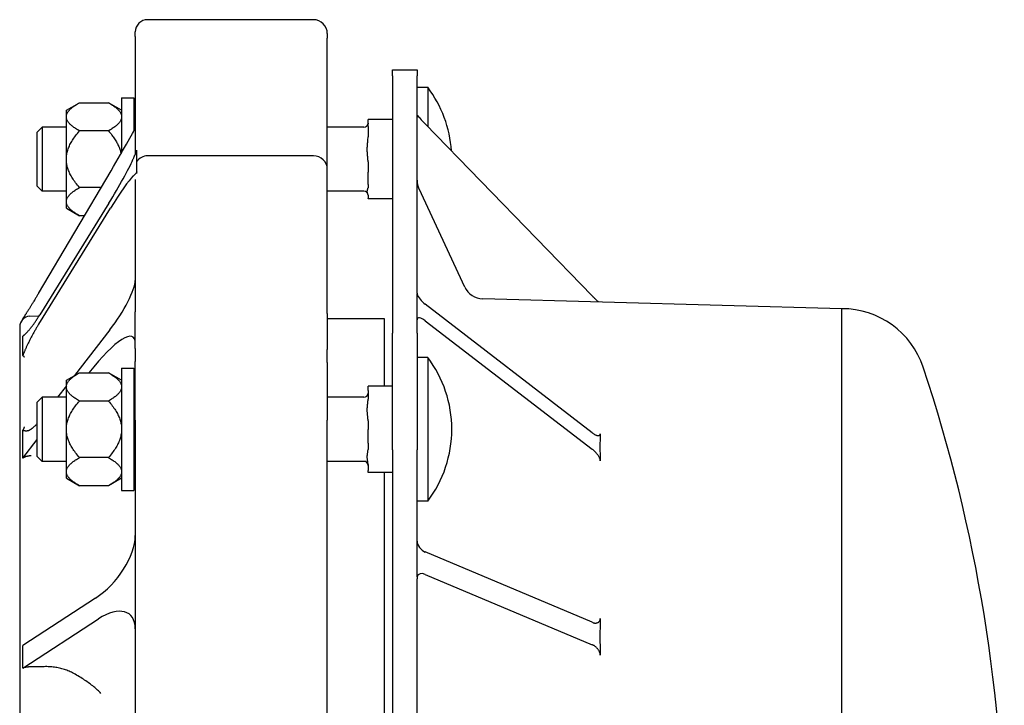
# Model space of a CAD drawing. Header units: millimetres. Extents: x -20 to 4412, y 58 to 1156.
# Tile 4 of 7: x 449 to 690, y 519 to 687. Entities that reach past the tile are written whole.
import ezdxf

# ---------------------------------------------------------------- set-up
doc = ezdxf.new("R2010")
doc.units = ezdxf.units.MM
doc.layers.add('DETAIL', color=2, linetype='Continuous')

msp = doc.modelspace()

# ---------------------------------------------------------------- linework, layer by layer
at = {"layer": 'DETAIL'}
for p, q in [((520.78, 686.88), (480.18, 686.88)), ((477.18, 682.77), (477.18, 683.88)), ((477.18, 682.77), (477.18, 653.96)), ((524.18, 683.48), (524.18, 682.39)), ((524.18, 650.31), (524.18, 682.39)), ((540.16, 673.16), (540.16, 674.63)), ((540.16, 674.63), (546.16, 674.63)), ((540.16, 673.16), (540.16, 610.13)), ((546.16, 674.63), (546.16, 673.16)), ((546.16, 663.57), (546.16, 673.16)), ((548.77, 670.31), (546.16, 670.31)), ((548.77, 670.31), (548.77, 660.72)), ((473.81, 667.71), (473.81, 654.31)), ((473.81, 667.71), (476.81, 667.71)), ((476.81, 667.71), (476.81, 659.64)), ((460.31, 664.72), (463.51, 666.56)), ((463.51, 666.56), (470.61, 666.56)), ((473.81, 664.72), (470.61, 666.56)), ((460.31, 663.32), (460.31, 664.72)), ((460.31, 662.88), (460.31, 663.32)), ((460.31, 653.15), (460.31, 662.88)), ((546.2, 663.53), (546.16, 663.57)), ((546.16, 619.9), (546.16, 663.4)), ((453.16, 659.34), (454.38, 660.56)), ((460.31, 660.56), (454.38, 660.56)), ((454.38, 660.56), (454.38, 644.86)), ((477.18, 660.56), (476.81, 660.56)), ((533.16, 660.56), (524.18, 660.56)), ((534.16, 660.71), (534.16, 662.41)), ((540.16, 662.41), (534.16, 662.41)), ((534.16, 660.71), (534.16, 658.17)), ((548.16, 661.35), (589.03, 619.26)), ((453.16, 646.08), (453.16, 659.34)), ((470.61, 659.64), (463.51, 659.64)), ((477.59, 654.75), (477.59, 654.9)), ((477.59, 652.14), (477.59, 654.75)), ((520.78, 653.54), (480.18, 653.54)), ((460.31, 652.27), (460.31, 653.15)), ((460.31, 642.55), (460.31, 652.27)), ((477.59, 649.63), (477.59, 652.14)), ((534.16, 652.04), (534.16, 649.51)), ((453.48, 619.85), (471.24, 649.91)), ((477.59, 649.22), (477.59, 649.63)), ((524.18, 614.98), (524.18, 650.31)), ((534.16, 646.52), (534.16, 649.51)), ((453.16, 646.08), (454.38, 644.86)), ((477.18, 647.76), (477.18, 615.36)), ((534.16, 646.52), (534.16, 645.75)), ((460.31, 644.86), (454.38, 644.86)), ((468.8, 645.79), (463.51, 645.79)), ((533.16, 644.86), (524.18, 644.86)), ((534.16, 643.89), (534.16, 643.12)), ((557.83, 621.42), (546.63, 645.45)), ((470.72, 641.96), (453.77, 614.6)), ((460.31, 642.11), (460.31, 642.55)), ((460.31, 640.71), (460.31, 642.11)), ((534.16, 643.02), (534.16, 643.12)), ((540.16, 643.02), (534.16, 643.02)), ((453.54, 612.37), (471.13, 640.77)), ((460.31, 640.71), (463.51, 638.86)), ((464.71, 638.86), (463.51, 638.86)), ((546.2, 619.76), (546.16, 619.73)), ((546.16, 610.13), (546.16, 619.73)), ((589.03, 585.74), (548.16, 617.19)), ((650.16, 616.12), (562.22, 618.54)), ((477.18, 606.41), (477.18, 615.36)), ((524.18, 614.98), (524.18, 606.17)), ((650.16, 510.69), (650.16, 616.12)), ((449.61, 613.66), (449.61, 613.49)), ((451.3, 614.26), (453.65, 614.4)), ((538.18, 613.62), (524.18, 613.62)), ((538.18, 597.15), (538.18, 613.62)), ((548.16, 613.18), (589.03, 581.72)), ((448.88, 611.69), (448.88, 347.55)), ((470.96, 610.96), (462.26, 599.73)), ((540.16, 581.6), (540.16, 610.13)), ((546.16, 610.13), (546.16, 581.6)), ((449.61, 606.96), (449.61, 609.34)), ((449.61, 604.66), (449.61, 606.96)), ((477.18, 606.41), (477.18, 603.17)), ((524.18, 602.94), (524.18, 606.17)), ((477.18, 588.87), (477.18, 603.17)), ((524.18, 602.94), (524.18, 588.86)), ((548.77, 604.2), (546.16, 604.2)), ((548.77, 604.2), (548.77, 569)), ((460.31, 598.6), (463.51, 600.45)), ((463.51, 600.45), (470.61, 600.45)), ((473.81, 598.6), (470.61, 600.45)), ((473.81, 601.6), (473.81, 571.6)), ((473.81, 601.6), (476.81, 601.6)), ((476.81, 601.6), (476.81, 571.6)), ((460.31, 597.2), (460.31, 598.6)), ((460.31, 597.21), (458.17, 594.45)), ((460.31, 596.77), (460.31, 597.2)), ((460.31, 587.04), (460.31, 596.77)), ((534.16, 596.12), (534.16, 597.15)), ((540.16, 597.15), (534.16, 597.15)), ((534.16, 596.12), (534.16, 593.95)), ((453.16, 593.23), (454.38, 594.45)), ((453.16, 579.97), (453.16, 593.23)), ((460.31, 594.45), (454.38, 594.45)), ((454.38, 594.45), (454.38, 578.75)), ((470.61, 593.52), (463.51, 593.52)), ((477.18, 594.45), (476.81, 594.45)), ((533.16, 594.45), (524.18, 594.45)), ((477.18, 588.87), (477.18, 484.68)), ((524.18, 479.68), (524.18, 588.86)), ((534.16, 588.7), (534.16, 586.54)), ((449.61, 581.45), (449.61, 586.36)), ((460.31, 586.16), (460.31, 587.04)), ((460.31, 576.43), (460.31, 586.16)), ((534.16, 583.19), (534.16, 586.54)), ((449.61, 579.5), (453.16, 584.08)), ((449.61, 579.5), (449.61, 581.45)), ((534.16, 583.19), (534.16, 581.68)), ((540.16, 581.6), (540.16, 377.64)), ((546.16, 550.55), (546.16, 581.6)), ((449.65, 579.5), (449.61, 579.5)), ((451.67, 580.08), (451.3, 580.06)), ((453.16, 579.97), (454.38, 578.75)), ((460.31, 578.75), (454.38, 578.75)), ((470.61, 579.67), (463.51, 579.67)), ((477.18, 578.75), (476.81, 578.75)), ((533.16, 578.75), (524.18, 578.75)), ((460.31, 575.99), (460.31, 576.43)), ((534.16, 578), (534.16, 576.48)), ((534.16, 576.05), (534.16, 576.48)), ((460.31, 574.6), (460.31, 575.99)), ((460.31, 574.6), (463.51, 572.75)), ((473.81, 574.6), (470.61, 572.75)), ((540.16, 576.05), (534.16, 576.05)), ((538.18, 383.24), (538.18, 576.05)), ((470.61, 572.75), (463.51, 572.75)), ((473.81, 571.6), (476.81, 571.6)), ((548.77, 569), (546.16, 569)), ((589.03, 539.34), (548.16, 556.56)), ((546.2, 550.45), (546.16, 550.55)), ((546.16, 409.24), (546.16, 550)), ((548.16, 551.08), (589.03, 533.86)), ((467.45, 545.26), (449.61, 533.67)), ((449.61, 528.12), (468.17, 540.19)), ((449.61, 530.9), (449.61, 533.67)), ((449.61, 528.12), (449.61, 530.9)), ((449.65, 528.12), (449.61, 528.12)), ((454.86, 528.48), (451.3, 528.4))]:
    msp.add_line(p, q, dxfattribs=at)
at = {"layer": 'DETAIL', "flags": 128}
for points in [[(460.31, 663.32), (460.33, 663.45), (460.36, 663.58), (460.4, 663.71), (460.45, 663.84), (460.51, 663.97), (460.58, 664.1), (460.66, 664.23), (460.74, 664.36), (460.84, 664.49), (460.95, 664.62), (461.07, 664.75), (461.19, 664.88), (461.33, 665.02), (461.47, 665.15), (461.63, 665.29), (461.8, 665.42), (461.97, 665.56), (462.16, 665.7), (462.36, 665.84), (462.56, 665.98), (462.78, 666.12), (463.01, 666.27), (463.25, 666.41), (463.51, 666.56)], [(470.61, 666.56), (470.86, 666.41), (471.1, 666.27), (471.33, 666.12), (471.55, 665.98), (471.76, 665.84), (471.96, 665.7), (472.14, 665.56), (472.32, 665.42), (472.49, 665.29), (472.64, 665.15), (472.79, 665.02), (472.92, 664.88), (473.05, 664.75), (473.17, 664.62), (473.27, 664.49), (473.37, 664.36), (473.46, 664.23), (473.54, 664.1), (473.61, 663.97), (473.67, 663.84), (473.72, 663.71), (473.76, 663.58), (473.79, 663.45), (473.81, 663.32)], [(463.51, 659.64), (463.25, 659.79), (463.01, 659.93), (462.78, 660.08), (462.56, 660.22), (462.36, 660.36), (462.16, 660.5), (461.97, 660.64), (461.8, 660.78), (461.63, 660.92), (461.47, 661.05), (461.33, 661.19), (461.19, 661.32), (461.07, 661.45), (460.95, 661.58), (460.84, 661.71), (460.74, 661.84), (460.66, 661.98), (460.58, 662.11), (460.51, 662.23), (460.45, 662.36), (460.4, 662.49), (460.36, 662.62), (460.33, 662.75), (460.31, 662.88)], [(473.81, 662.88), (473.79, 662.75), (473.76, 662.62), (473.72, 662.49), (473.67, 662.36), (473.61, 662.23), (473.54, 662.11), (473.46, 661.98), (473.37, 661.84), (473.27, 661.71), (473.17, 661.58), (473.05, 661.45), (472.92, 661.32), (472.79, 661.19), (472.64, 661.05), (472.49, 660.92), (472.32, 660.78), (472.14, 660.64), (471.96, 660.5), (471.76, 660.36), (471.55, 660.22), (471.33, 660.08), (471.1, 659.93), (470.86, 659.79), (470.61, 659.64)], [(534.16, 661.54), (534.16, 661.53), (534.16, 661.52), (534.16, 661.51), (534.16, 661.51), (534.16, 661.5), (534.16, 661.49), (534.15, 661.48), (534.15, 661.47), (534.15, 661.46), (534.15, 661.46), (534.15, 661.45), (534.15, 661.44), (534.15, 661.43), (534.15, 661.42), (534.15, 661.41), (534.14, 661.4), (534.14, 661.39), (534.14, 661.39), (534.14, 661.38), (534.14, 661.37), (534.14, 661.36), (534.13, 661.35), (534.13, 661.34), (534.13, 661.33)], [(460.31, 653.15), (460.33, 653.41), (460.36, 653.67), (460.4, 653.93), (460.45, 654.19), (460.51, 654.45), (460.58, 654.7), (460.66, 654.96), (460.74, 655.23), (460.84, 655.49), (460.95, 655.75), (461.07, 656.01), (461.19, 656.28), (461.33, 656.54), (461.47, 656.81), (461.63, 657.08), (461.8, 657.36), (461.97, 657.63), (462.16, 657.91), (462.36, 658.19), (462.56, 658.47), (462.78, 658.76), (463.01, 659.05), (463.25, 659.34), (463.51, 659.64)], [(470.61, 659.64), (470.82, 659.39), (471.03, 659.14), (471.23, 658.89), (471.42, 658.64), (471.6, 658.4), (471.78, 658.16), (471.94, 657.93), (472.1, 657.69), (472.26, 657.46), (472.4, 657.22), (472.54, 656.99), (472.67, 656.76), (472.79, 656.54), (472.91, 656.31), (473.02, 656.08), (473.12, 655.86), (473.21, 655.64), (473.3, 655.42), (473.38, 655.19), (473.46, 654.97), (473.52, 654.75), (473.58, 654.53), (473.64, 654.31), (473.68, 654.09)], [(534.16, 652.04), (534.15, 652.29), (534.14, 652.55), (534.12, 652.82), (534.1, 653.06), (534.08, 653.31), (534.06, 653.56), (534.03, 653.82), (534.01, 654.09), (533.99, 654.35), (533.97, 654.61), (533.96, 654.86), (533.96, 655.11), (533.96, 655.35), (533.97, 655.61), (533.99, 655.87), (534.01, 656.13), (534.03, 656.39), (534.06, 656.65), (534.08, 656.91), (534.1, 657.15), (534.12, 657.4), (534.14, 657.66), (534.15, 657.92), (534.16, 658.17)], [(476.61, 652.65), (476.67, 652.78), (476.72, 652.91), (476.78, 653.04), (476.83, 653.16), (476.88, 653.28), (476.93, 653.39), (476.98, 653.5), (477.02, 653.61), (477.07, 653.71), (477.11, 653.8), (477.15, 653.9), (477.19, 653.99), (477.23, 654.07), (477.27, 654.15), (477.3, 654.22), (477.34, 654.29), (477.37, 654.36), (477.4, 654.42), (477.43, 654.48), (477.46, 654.54), (477.49, 654.59), (477.53, 654.65), (477.56, 654.7), (477.59, 654.75)], [(463.51, 645.79), (463.25, 646.09), (463.01, 646.38), (462.78, 646.67), (462.56, 646.95), (462.36, 647.24), (462.16, 647.52), (461.97, 647.8), (461.8, 648.07), (461.63, 648.34), (461.47, 648.61), (461.33, 648.88), (461.19, 649.15), (461.07, 649.41), (460.95, 649.68), (460.84, 649.94), (460.74, 650.2), (460.66, 650.46), (460.58, 650.72), (460.51, 650.98), (460.45, 651.24), (460.4, 651.5), (460.36, 651.76), (460.33, 652.02), (460.31, 652.27)], [(477.59, 649.63), (477.56, 649.58), (477.53, 649.53), (477.5, 649.48), (477.47, 649.43), (477.43, 649.38), (477.4, 649.34), (477.37, 649.3), (477.34, 649.26), (477.31, 649.22), (477.27, 649.18), (477.23, 649.14), (477.2, 649.11), (477.16, 649.07), (477.12, 649.02), (477.08, 648.98), (477.03, 648.94), (476.98, 648.9), (476.94, 648.85), (476.89, 648.81), (476.84, 648.76), (476.78, 648.71), (476.73, 648.66), (476.67, 648.6), (476.61, 648.55)], [(460.31, 642.55), (460.33, 642.67), (460.36, 642.8), (460.4, 642.93), (460.45, 643.06), (460.51, 643.19), (460.58, 643.32), (460.66, 643.45), (460.74, 643.58), (460.84, 643.71), (460.95, 643.84), (461.07, 643.98), (461.19, 644.11), (461.33, 644.24), (461.47, 644.38), (461.63, 644.51), (461.8, 644.65), (461.97, 644.78), (462.16, 644.92), (462.36, 645.06), (462.56, 645.21), (462.78, 645.35), (463.01, 645.49), (463.25, 645.64), (463.51, 645.79)], [(534.16, 643.89), (534.15, 643.96), (534.14, 644.04), (534.12, 644.12), (534.1, 644.2), (534.08, 644.27), (534.06, 644.35), (534.03, 644.43), (534.01, 644.51), (533.99, 644.59), (533.97, 644.67), (533.96, 644.74), (533.96, 644.82), (533.96, 644.89), (533.97, 644.97), (533.99, 645.05), (534.01, 645.13), (534.03, 645.21), (534.06, 645.29), (534.08, 645.36), (534.1, 645.44), (534.12, 645.51), (534.14, 645.59), (534.15, 645.67), (534.16, 645.75)], [(463.51, 638.86), (463.25, 639.01), (463.01, 639.16), (462.78, 639.3), (462.56, 639.45), (462.36, 639.59), (462.16, 639.73), (461.97, 639.87), (461.8, 640), (461.63, 640.14), (461.47, 640.28), (461.33, 640.41), (461.19, 640.54), (461.07, 640.68), (460.95, 640.81), (460.84, 640.94), (460.74, 641.07), (460.66, 641.2), (460.58, 641.33), (460.51, 641.46), (460.45, 641.59), (460.4, 641.72), (460.36, 641.85), (460.33, 641.98), (460.31, 642.11)], [(453.48, 619.85), (453.37, 619.68), (453.27, 619.51), (453.17, 619.34), (453.07, 619.17), (452.97, 619), (452.87, 618.83), (452.77, 618.66), (452.67, 618.5), (452.57, 618.33), (452.47, 618.17), (452.37, 618), (452.27, 617.84), (452.18, 617.68), (452.08, 617.52), (451.98, 617.37), (451.89, 617.21), (451.8, 617.06), (451.7, 616.91), (451.61, 616.76), (451.52, 616.62), (451.43, 616.48), (451.35, 616.34), (451.26, 616.2), (451.18, 616.07)], [(590.56, 617.76), (590.51, 617.81), (590.45, 617.86), (590.4, 617.91), (590.34, 617.96), (590.28, 618.02), (590.22, 618.07), (590.16, 618.13), (590.1, 618.19), (590.03, 618.25), (589.97, 618.31), (589.91, 618.38), (589.84, 618.44), (589.78, 618.51), (589.71, 618.57), (589.64, 618.64), (589.58, 618.7), (589.51, 618.77), (589.44, 618.84), (589.37, 618.91), (589.3, 618.98), (589.24, 619.05), (589.17, 619.12), (589.1, 619.19), (589.03, 619.26)], [(451.18, 616.07), (451.08, 615.9), (450.98, 615.75), (450.89, 615.61), (450.8, 615.47), (450.72, 615.35), (450.64, 615.23), (450.57, 615.11), (450.5, 615), (450.43, 614.89), (450.36, 614.79), (450.29, 614.69), (450.23, 614.59), (450.17, 614.5), (450.11, 614.41), (450.05, 614.32), (450, 614.24), (449.94, 614.15), (449.89, 614.08), (449.84, 614), (449.79, 613.93), (449.74, 613.86), (449.7, 613.79), (449.66, 613.72), (449.61, 613.66)], [(449.61, 613.66), (449.63, 613.66), (449.65, 613.67), (449.66, 613.67), (449.68, 613.67), (449.69, 613.68), (449.71, 613.68), (449.72, 613.68), (449.73, 613.69), (449.75, 613.69), (449.76, 613.69), (449.77, 613.7), (449.78, 613.7), (449.79, 613.7), (449.8, 613.71), (449.81, 613.71), (449.82, 613.71), (449.83, 613.72), (449.84, 613.72), (449.85, 613.72), (449.86, 613.72), (449.87, 613.73), (449.87, 613.73), (449.88, 613.73), (449.89, 613.73)], [(451.18, 610.9), (451.27, 611.01), (451.37, 611.13), (451.46, 611.25), (451.56, 611.37), (451.66, 611.5), (451.77, 611.64), (451.87, 611.77), (451.98, 611.92), (452.08, 612.06), (452.19, 612.21), (452.3, 612.36), (452.41, 612.52), (452.52, 612.68), (452.63, 612.84), (452.74, 613), (452.86, 613.17), (452.97, 613.34), (453.08, 613.52), (453.2, 613.69), (453.31, 613.87), (453.43, 614.05), (453.54, 614.23), (453.66, 614.41), (453.77, 614.6)], [(453.54, 612.37), (453.43, 612.2), (453.33, 612.03), (453.23, 611.86), (453.12, 611.68), (453.02, 611.51), (452.91, 611.33), (452.81, 611.16), (452.71, 610.98), (452.61, 610.8), (452.5, 610.62), (452.4, 610.44), (452.3, 610.26), (452.2, 610.08), (452.1, 609.9), (452.01, 609.72), (451.91, 609.54), (451.81, 609.36), (451.72, 609.19), (451.62, 609.01), (451.53, 608.83), (451.44, 608.65), (451.35, 608.47), (451.26, 608.3), (451.18, 608.12)], [(449.61, 609.34), (449.66, 609.38), (449.7, 609.42), (449.75, 609.46), (449.8, 609.51), (449.84, 609.55), (449.9, 609.6), (449.95, 609.64), (450, 609.69), (450.06, 609.74), (450.12, 609.79), (450.18, 609.85), (450.24, 609.91), (450.3, 609.97), (450.37, 610.03), (450.44, 610.1), (450.51, 610.17), (450.58, 610.25), (450.66, 610.32), (450.74, 610.4), (450.82, 610.49), (450.9, 610.58), (450.98, 610.68), (451.08, 610.78), (451.18, 610.9)], [(451.18, 608.12), (451.08, 607.92), (450.98, 607.72), (450.89, 607.53), (450.81, 607.35), (450.72, 607.18), (450.65, 607.01), (450.57, 606.85), (450.5, 606.69), (450.43, 606.54), (450.36, 606.38), (450.3, 606.23), (450.23, 606.09), (450.17, 605.95), (450.11, 605.81), (450.05, 605.68), (450, 605.55), (449.94, 605.42), (449.89, 605.3), (449.84, 605.18), (449.79, 605.07), (449.74, 604.96), (449.7, 604.86), (449.66, 604.75), (449.61, 604.66)], [(450, 609.78), (450, 609.77), (450, 609.77), (449.99, 609.76), (449.99, 609.75), (449.99, 609.74), (449.98, 609.74), (449.98, 609.73), (449.98, 609.72), (449.97, 609.71), (449.97, 609.71), (449.97, 609.7), (449.96, 609.69), (449.96, 609.68), (449.95, 609.67), (449.94, 609.67), (449.94, 609.66), (449.93, 609.65), (449.93, 609.64), (449.92, 609.63), (449.91, 609.62), (449.91, 609.61), (449.9, 609.6), (449.89, 609.59), (449.88, 609.58)], [(449.61, 604.66), (449.64, 604.64), (449.67, 604.62), (449.7, 604.6), (449.72, 604.58), (449.75, 604.56), (449.77, 604.54), (449.79, 604.52), (449.81, 604.5), (449.83, 604.48), (449.84, 604.47), (449.86, 604.45), (449.87, 604.44), (449.88, 604.42), (449.9, 604.4), (449.91, 604.39), (449.92, 604.37), (449.93, 604.36), (449.93, 604.35), (449.94, 604.33), (449.95, 604.32), (449.95, 604.31), (449.96, 604.3), (449.96, 604.29), (449.96, 604.28)], [(460.31, 597.2), (460.33, 597.33), (460.36, 597.46), (460.4, 597.59), (460.45, 597.72), (460.51, 597.85), (460.58, 597.98), (460.66, 598.11), (460.74, 598.24), (460.84, 598.37), (460.95, 598.5), (461.07, 598.63), (461.19, 598.77), (461.33, 598.9), (461.47, 599.04), (461.63, 599.17), (461.8, 599.31), (461.97, 599.44), (462.16, 599.58), (462.36, 599.72), (462.56, 599.86), (462.78, 600.01), (463.01, 600.15), (463.25, 600.3), (463.51, 600.45)], [(470.61, 600.45), (470.86, 600.3), (471.1, 600.15), (471.33, 600.01), (471.55, 599.86), (471.76, 599.72), (471.96, 599.58), (472.14, 599.44), (472.32, 599.31), (472.49, 599.17), (472.64, 599.04), (472.79, 598.9), (472.92, 598.77), (473.05, 598.63), (473.17, 598.5), (473.27, 598.37), (473.37, 598.24), (473.46, 598.11), (473.54, 597.98), (473.61, 597.85), (473.67, 597.72), (473.72, 597.59), (473.76, 597.46), (473.79, 597.33), (473.81, 597.2)], [(463.51, 593.52), (463.25, 593.67), (463.01, 593.82), (462.78, 593.96), (462.56, 594.11), (462.36, 594.25), (462.16, 594.39), (461.97, 594.53), (461.8, 594.66), (461.63, 594.8), (461.47, 594.94), (461.33, 595.07), (461.19, 595.2), (461.07, 595.34), (460.95, 595.47), (460.84, 595.6), (460.74, 595.73), (460.66, 595.86), (460.58, 595.99), (460.51, 596.12), (460.45, 596.25), (460.4, 596.38), (460.36, 596.51), (460.33, 596.64), (460.31, 596.77)], [(473.81, 596.77), (473.79, 596.64), (473.76, 596.51), (473.72, 596.38), (473.67, 596.25), (473.61, 596.12), (473.54, 595.99), (473.46, 595.86), (473.37, 595.73), (473.27, 595.6), (473.17, 595.47), (473.05, 595.34), (472.92, 595.2), (472.79, 595.07), (472.64, 594.94), (472.49, 594.8), (472.32, 594.66), (472.14, 594.53), (471.96, 594.39), (471.76, 594.25), (471.55, 594.11), (471.33, 593.96), (471.1, 593.82), (470.86, 593.67), (470.61, 593.52)], [(460.31, 587.04), (460.33, 587.3), (460.36, 587.55), (460.4, 587.81), (460.45, 588.07), (460.51, 588.33), (460.58, 588.59), (460.66, 588.85), (460.74, 589.11), (460.84, 589.37), (460.95, 589.63), (461.07, 589.9), (461.19, 590.16), (461.33, 590.43), (461.47, 590.7), (461.63, 590.97), (461.8, 591.24), (461.97, 591.52), (462.16, 591.79), (462.36, 592.07), (462.56, 592.36), (462.78, 592.64), (463.01, 592.93), (463.25, 593.23), (463.51, 593.52)], [(470.61, 593.52), (470.86, 593.23), (471.1, 592.93), (471.33, 592.64), (471.55, 592.36), (471.76, 592.07), (471.96, 591.79), (472.14, 591.52), (472.32, 591.24), (472.49, 590.97), (472.64, 590.7), (472.79, 590.43), (472.92, 590.16), (473.05, 589.9), (473.17, 589.63), (473.27, 589.37), (473.37, 589.11), (473.46, 588.85), (473.54, 588.59), (473.61, 588.33), (473.67, 588.07), (473.72, 587.81), (473.76, 587.55), (473.79, 587.3), (473.81, 587.04)], [(534.16, 588.7), (534.15, 588.92), (534.14, 589.14), (534.12, 589.37), (534.1, 589.58), (534.08, 589.79), (534.06, 590.01), (534.03, 590.23), (534.01, 590.45), (533.99, 590.68), (533.97, 590.9), (533.96, 591.12), (533.96, 591.33), (533.96, 591.54), (533.97, 591.76), (533.99, 591.98), (534.01, 592.2), (534.03, 592.43), (534.06, 592.65), (534.08, 592.87), (534.1, 593.08), (534.12, 593.29), (534.14, 593.51), (534.15, 593.74), (534.16, 593.95)], [(449.98, 587.23), (449.98, 587.2), (449.97, 587.17), (449.96, 587.14), (449.96, 587.12), (449.95, 587.09), (449.94, 587.06), (449.93, 587.02), (449.92, 586.99), (449.91, 586.96), (449.9, 586.93), (449.89, 586.89), (449.88, 586.85), (449.86, 586.82), (449.85, 586.78), (449.83, 586.74), (449.81, 586.7), (449.79, 586.66), (449.77, 586.62), (449.75, 586.58), (449.72, 586.54), (449.7, 586.5), (449.67, 586.45), (449.64, 586.41), (449.61, 586.36)], [(449.61, 586.36), (449.66, 586.35), (449.7, 586.35), (449.75, 586.33), (449.8, 586.32), (449.85, 586.31), (449.9, 586.3), (449.95, 586.29), (450.01, 586.28), (450.07, 586.27), (450.12, 586.26), (450.19, 586.25), (450.25, 586.24), (450.31, 586.23), (450.38, 586.23), (450.45, 586.23), (450.52, 586.23), (450.59, 586.24), (450.67, 586.24), (450.75, 586.26), (450.83, 586.27), (450.91, 586.29), (451, 586.31), (451.09, 586.34), (451.18, 586.38)], [(451.18, 586.38), (451.25, 586.41), (451.32, 586.44), (451.4, 586.48), (451.48, 586.52), (451.55, 586.56), (451.63, 586.61), (451.71, 586.66), (451.79, 586.72), (451.87, 586.77), (451.95, 586.84), (452.04, 586.9), (452.12, 586.97), (452.2, 587.04), (452.29, 587.11), (452.37, 587.19), (452.46, 587.27), (452.54, 587.35), (452.63, 587.44), (452.72, 587.53), (452.81, 587.62), (452.89, 587.71), (452.98, 587.81), (453.07, 587.9), (453.16, 588.01)], [(463.51, 579.67), (463.25, 579.97), (463.01, 580.26), (462.78, 580.55), (462.56, 580.84), (462.36, 581.12), (462.16, 581.4), (461.97, 581.68), (461.8, 581.96), (461.63, 582.23), (461.47, 582.5), (461.33, 582.77), (461.19, 583.03), (461.07, 583.3), (460.95, 583.56), (460.84, 583.82), (460.74, 584.09), (460.66, 584.35), (460.58, 584.61), (460.51, 584.87), (460.45, 585.12), (460.4, 585.38), (460.36, 585.64), (460.33, 585.9), (460.31, 586.16)], [(473.81, 586.16), (473.79, 585.9), (473.76, 585.64), (473.72, 585.38), (473.67, 585.12), (473.61, 584.87), (473.54, 584.61), (473.46, 584.35), (473.37, 584.09), (473.27, 583.82), (473.17, 583.56), (473.05, 583.3), (472.92, 583.03), (472.79, 582.77), (472.64, 582.5), (472.49, 582.23), (472.32, 581.96), (472.14, 581.68), (471.96, 581.4), (471.76, 581.12), (471.55, 580.84), (471.33, 580.55), (471.1, 580.26), (470.86, 579.97), (470.61, 579.67)], [(589.03, 585.74), (589.15, 585.64), (589.28, 585.56), (589.4, 585.48), (589.52, 585.4), (589.63, 585.33), (589.75, 585.27), (589.86, 585.22), (589.97, 585.17), (590.08, 585.13), (590.18, 585.1), (590.28, 585.07), (590.37, 585.06), (590.46, 585.05), (590.54, 585.04), (590.62, 585.05), (590.69, 585.06), (590.76, 585.09), (590.82, 585.12), (590.87, 585.16), (590.92, 585.21), (590.96, 585.27), (590.98, 585.33), (591, 585.41), (591.01, 585.5)], [(534.16, 578), (534.15, 578.15), (534.14, 578.31), (534.12, 578.47), (534.1, 578.61), (534.08, 578.76), (534.06, 578.91), (534.03, 579.07), (534.01, 579.23), (533.99, 579.38), (533.97, 579.54), (533.96, 579.69), (533.96, 579.84), (533.96, 579.99), (533.97, 580.14), (533.99, 580.29), (534.01, 580.45), (534.03, 580.61), (534.06, 580.76), (534.08, 580.92), (534.1, 581.06), (534.12, 581.21), (534.14, 581.37), (534.15, 581.53), (534.16, 581.68)], [(591.01, 578.9), (591, 579.02), (590.98, 579.14), (590.95, 579.26), (590.9, 579.39), (590.85, 579.52), (590.79, 579.65), (590.72, 579.79), (590.64, 579.92), (590.56, 580.06), (590.48, 580.19), (590.39, 580.32), (590.29, 580.44), (590.2, 580.57), (590.1, 580.69), (590, 580.81), (589.89, 580.92), (589.79, 581.04), (589.68, 581.14), (589.58, 581.25), (589.47, 581.35), (589.36, 581.45), (589.25, 581.54), (589.14, 581.63), (589.03, 581.72)], [(451.3, 580.06), (451.23, 580.06), (451.15, 580.05), (451.07, 580.04), (450.99, 580.03), (450.92, 580.02), (450.84, 580.01), (450.76, 579.99), (450.69, 579.97), (450.62, 579.96), (450.55, 579.94), (450.48, 579.92), (450.41, 579.9), (450.34, 579.87), (450.27, 579.85), (450.21, 579.82), (450.14, 579.79), (450.07, 579.76), (450.01, 579.72), (449.94, 579.69), (449.88, 579.65), (449.82, 579.62), (449.76, 579.58), (449.7, 579.54), (449.65, 579.5)], [(460.31, 576.43), (460.33, 576.56), (460.36, 576.69), (460.4, 576.82), (460.45, 576.95), (460.51, 577.08), (460.58, 577.21), (460.66, 577.34), (460.74, 577.47), (460.84, 577.6), (460.95, 577.73), (461.07, 577.86), (461.19, 577.99), (461.33, 578.13), (461.47, 578.26), (461.63, 578.4), (461.8, 578.53), (461.97, 578.67), (462.16, 578.81), (462.36, 578.95), (462.56, 579.09), (462.78, 579.23), (463.01, 579.38), (463.25, 579.52), (463.51, 579.67)], [(470.61, 579.67), (470.86, 579.52), (471.1, 579.38), (471.33, 579.23), (471.55, 579.09), (471.76, 578.95), (471.96, 578.81), (472.14, 578.67), (472.32, 578.53), (472.49, 578.4), (472.64, 578.26), (472.79, 578.13), (472.92, 577.99), (473.05, 577.86), (473.17, 577.73), (473.27, 577.6), (473.37, 577.47), (473.46, 577.34), (473.54, 577.21), (473.61, 577.08), (473.67, 576.95), (473.72, 576.82), (473.76, 576.69), (473.79, 576.56), (473.81, 576.43)], [(463.51, 572.75), (463.25, 572.9), (463.01, 573.04), (462.78, 573.19), (462.56, 573.33), (462.36, 573.47), (462.16, 573.61), (461.97, 573.75), (461.8, 573.89), (461.63, 574.03), (461.47, 574.16), (461.33, 574.29), (461.19, 574.43), (461.07, 574.56), (460.95, 574.69), (460.84, 574.82), (460.74, 574.95), (460.66, 575.08), (460.58, 575.21), (460.51, 575.34), (460.45, 575.47), (460.4, 575.6), (460.36, 575.73), (460.33, 575.86), (460.31, 575.99)], [(473.81, 575.99), (473.79, 575.86), (473.76, 575.73), (473.72, 575.6), (473.67, 575.47), (473.61, 575.34), (473.54, 575.21), (473.46, 575.08), (473.37, 574.95), (473.27, 574.82), (473.17, 574.69), (473.05, 574.56), (472.92, 574.43), (472.79, 574.29), (472.64, 574.16), (472.49, 574.03), (472.32, 573.89), (472.14, 573.75), (471.96, 573.61), (471.76, 573.47), (471.55, 573.33), (471.33, 573.19), (471.1, 573.04), (470.86, 572.9), (470.61, 572.75)], [(589.03, 539.34), (589.15, 539.29), (589.28, 539.25), (589.4, 539.22), (589.52, 539.19), (589.63, 539.17), (589.75, 539.16), (589.86, 539.16), (589.97, 539.16), (590.08, 539.18), (590.18, 539.2), (590.28, 539.22), (590.37, 539.26), (590.46, 539.3), (590.54, 539.35), (590.62, 539.41), (590.69, 539.47), (590.76, 539.54), (590.82, 539.62), (590.87, 539.71), (590.92, 539.81), (590.96, 539.91), (590.98, 540.02), (591, 540.14), (591.01, 540.27)], [(591.01, 531.26), (591, 531.41), (590.98, 531.56), (590.95, 531.71), (590.9, 531.85), (590.85, 532), (590.79, 532.14), (590.72, 532.28), (590.64, 532.42), (590.56, 532.55), (590.48, 532.68), (590.39, 532.8), (590.29, 532.91), (590.2, 533.02), (590.1, 533.12), (590, 533.22), (589.89, 533.31), (589.79, 533.4), (589.68, 533.48), (589.58, 533.56), (589.47, 533.63), (589.36, 533.7), (589.25, 533.76), (589.14, 533.81), (589.03, 533.86)], [(451.3, 528.4), (451.23, 528.4), (451.15, 528.4), (451.07, 528.4), (450.99, 528.39), (450.92, 528.38), (450.84, 528.38), (450.76, 528.37), (450.69, 528.36), (450.62, 528.35), (450.55, 528.34), (450.48, 528.33), (450.41, 528.32), (450.34, 528.31), (450.27, 528.3), (450.21, 528.28), (450.14, 528.27), (450.07, 528.25), (450.01, 528.24), (449.94, 528.22), (449.88, 528.2), (449.82, 528.18), (449.76, 528.16), (449.7, 528.14), (449.65, 528.12)], [(462.1, 526.84), (461.83, 526.98), (461.55, 527.12), (461.27, 527.25), (460.99, 527.38), (460.7, 527.49), (460.41, 527.6), (460.12, 527.71), (459.82, 527.8), (459.52, 527.89), (459.22, 527.98), (458.92, 528.05), (458.61, 528.13), (458.31, 528.19), (458, 528.25), (457.69, 528.3), (457.38, 528.34), (457.07, 528.38), (456.75, 528.42), (456.44, 528.44), (456.12, 528.46), (455.81, 528.48), (455.49, 528.49), (455.18, 528.49), (454.86, 528.48)], [(468.77, 521.93), (468.58, 522.13), (468.38, 522.33), (468.17, 522.53), (467.95, 522.73), (467.73, 522.93), (467.5, 523.14), (467.26, 523.34), (467.01, 523.55), (466.75, 523.76), (466.49, 523.96), (466.22, 524.17), (465.94, 524.38), (465.66, 524.59), (465.37, 524.79), (465.07, 525), (464.77, 525.21), (464.46, 525.42), (464.14, 525.62), (463.81, 525.83), (463.48, 526.03), (463.14, 526.24), (462.8, 526.44), (462.45, 526.64), (462.1, 526.84)]]:
    msp.add_lwpolyline(points, dxfattribs=at)
at = {"layer": 'DETAIL'}
for centre, radius, start, end in [((480.18, 683.88), 3, 90, 180), ((520.78, 683.48), 3.4, 0, 90), ((525.36, 652.7), 29.3, 3.9828, 36.9634), ((533.16, 661.56), 1, 270, 346.7553), ((551.16, 647.56), 5, 180, 205), ((533.16, 643.86), 1, 13.2447, 90), ((562.36, 623.53), 5, 205, 268.4267), ((650.16, 595.12), 21, 18.4477, 90), ((451.45, 611.69), 2.57, 93.2926, 180), ((525.36, 586.58), 29.3, 0.0357, 36.9634), ((303.91, 479.62), 386, 341.5523, 18.4477), ((533.16, 595.45), 1, 270, 0), ((525.36, 586.62), 29.3, 323.0366, 359.9643), ((533.16, 577.75), 1, 0, 90)]:
    msp.add_arc(centre, radius, start, end, dxfattribs=at)
for centre, major_axis, ratio, start_param, end_param in [((548.16, 663.4), (-2, 0), 0.338261, 6.077019, 6.283185), ((548.16, 661.56), (-2, 2.07), 0.050589, 0.258494, 1.623125), ((471.24, 650.38), (5.94, 10.06), 0.02037, 4.677873, 6.248669), ((480.18, 650.69), (-3, 0), 0.95128, 4.712389, 5.750809), ((520.78, 650.31), (3.4, 0), 0.95128, 0, 1.570796), ((470.72, 643.95), (6.4, 10.61), 0.083954, 4.574105, 5.722116), ((471.13, 638.9), (5.99, 9.93), 0.083954, 0.297344, 1.432513), ((470.96, 615), (5.9, 8.9), 0.220372, 4.391772, 5.962568), ((548.16, 619.9), (2, 0), 0.338261, 3.141593, 3.347759), ((548.16, 618.53), (-1.87, 1.92), 0.373862, 0.572534, 1.937164), ((548.16, 611.84), (-1.87, 1.92), 0.373862, 5.078757, 6.649553), ((465.58, 592.59), (11.01, 16.59), 0.220372, 5.962568, 7.511093), ((720.87, 482.27), (-120.57, 126.34), 0.383452, 0.345412, 0.418712), ((467.45, 554.25), (8.22, 10.15), 0.512406, 4.148333, 5.719129), ((548.16, 558.38), (1.68, -1.7), 0.64009, 3.717438, 5.288234), ((548.16, 550), (0, 2.19), 0.913545, 1.36463, 1.570796), ((548.16, 549.25), (1.68, -1.7), 0.64009, 2.146642, 3.511272), ((468.17, 531.87), (7.61, 9.4), 0.512406, 5.719129, 7.289925), ((720.87, 481.07), (106.16, -115.58), 0.648361, 3.719608, 3.792907)]:
    msp.add_ellipse(centre, major_axis=major_axis, ratio=ratio, start_param=start_param, end_param=end_param, dxfattribs=at)

doc.saveas('drawing.dxf')
